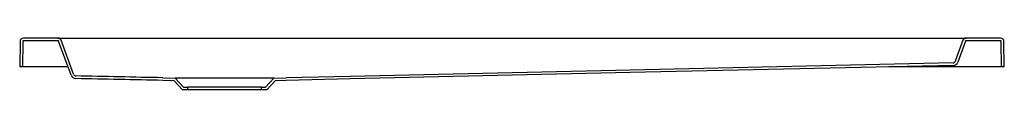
# Model space of a CAD drawing. Header units: millimetres. Extents: x 4167.32 to 4168.52, y 2655.71 to 2655.77.
import ezdxf

# ---------------------------------------------------------------- set-up
doc = ezdxf.new("R2010")
doc.units = ezdxf.units.MM
doc.layers.add('SANINDUSA', color=3, linetype='Continuous')

msp = doc.modelspace()

# ---------------------------------------------------------------- linework, layer by layer
at = {"layer": 'SANINDUSA'}
for p, q in [((4167.3664, 2655.7687), (4167.3242, 2655.7687)), ((4167.3663, 2655.7655), (4167.3244, 2655.7655)), ((4167.3664, 2655.7687), (4167.38, 2655.7687)), ((4167.3852, 2655.7246), (4167.3702, 2655.766)), ((4167.38, 2655.7687), (4168.4584, 2655.7687)), ((4168.4584, 2655.7687), (4168.472, 2655.7687)), ((4168.4682, 2655.766), (4168.459, 2655.7406)), ((4168.5142, 2655.7687), (4168.472, 2655.7687)), ((4168.514, 2655.7655), (4168.4721, 2655.7655)), ((4167.3202, 2655.7647), (4167.3198, 2655.7337)), ((4167.3234, 2655.7645), (4167.323, 2655.7337)), ((4167.3823, 2655.7234), (4167.3672, 2655.7648)), ((4168.4712, 2655.7648), (4168.4619, 2655.7394)), ((4168.5154, 2655.7337), (4168.515, 2655.7645)), ((4168.5186, 2655.7337), (4168.5182, 2655.7647)), ((4167.323, 2655.7337), (4167.3198, 2655.7337)), ((4167.324, 2655.7337), (4167.323, 2655.7337)), ((4167.3785, 2655.7337), (4167.324, 2655.7337)), ((4168.5144, 2655.7337), (4168.378, 2655.7337)), ((4168.4562, 2655.7386), (4168.4562, 2655.7386)), ((4168.5154, 2655.7337), (4168.5144, 2655.7337)), ((4168.5186, 2655.7337), (4168.5154, 2655.7337)), ((4167.4942, 2655.7204), (4167.5092, 2655.7199)), ((4167.6292, 2655.7199), (4167.5092, 2655.7199)), ((4167.5092, 2655.7199), (4167.5192, 2655.7089)), ((4167.6192, 2655.7089), (4167.6292, 2655.7199)), ((4167.6292, 2655.7199), (4167.6442, 2655.7204)), ((4167.5077, 2655.7167), (4167.4941, 2655.7172)), ((4167.5178, 2655.7057), (4167.5077, 2655.7167)), ((4167.5242, 2655.7057), (4167.5178, 2655.7057)), ((4167.5192, 2655.7089), (4167.5242, 2655.7089)), ((4167.5242, 2655.7089), (4167.5242, 2655.7057)), ((4167.6142, 2655.7089), (4167.5242, 2655.7089)), ((4167.6142, 2655.7057), (4167.5242, 2655.7057)), ((4167.6142, 2655.7057), (4167.6142, 2655.7089)), ((4167.6142, 2655.7089), (4167.6192, 2655.7089)), ((4167.6206, 2655.7057), (4167.6142, 2655.7057)), ((4167.6307, 2655.7167), (4167.6206, 2655.7057)), ((4167.6443, 2655.7172), (4167.6307, 2655.7167))]:
    msp.add_line(p, q, dxfattribs=at)
at = {"layer": 'SANINDUSA', "flags": 128}
for points in [[(4168.4562, 2655.7386), (4168.0632, 2655.7298), (4167.7223, 2655.7221), (4167.6442, 2655.7204)], [(4168.4564, 2655.7354), (4168.0629, 2655.7266), (4167.7221, 2655.7189), (4167.6443, 2655.7172)]]:
    msp.add_lwpolyline(points, dxfattribs=at)
at = {"layer": 'SANINDUSA'}
for centre, radius, start, end in [((4167.3242, 2655.7647), 0.004, 90, 179.2), ((4167.3244, 2655.7645), 0.001, 90, 179.2), ((4167.3663, 2655.7645), 0.001, 20, 90), ((4167.3664, 2655.7647), 0.004, 20, 90), ((4168.472, 2655.7647), 0.004, 90, 160), ((4168.4721, 2655.7645), 0.001, 90, 160), ((4168.514, 2655.7645), 0.001, 0.8, 90), ((4168.5142, 2655.7647), 0.004, 0.8, 90), ((4168.4562, 2655.7416), 0.003, 271.2865, 340), ((4168.4563, 2655.7414), 0.006, 271.2835, 340), ((4168.4563, 2655.7414), 0.006, 271.2865, 340), ((4167.3879, 2655.7254), 0.006, 200, 268.7985), ((4167.3881, 2655.7256), 0.003, 200, 268.7984)]:
    msp.add_arc(centre, radius, start, end, dxfattribs=at)
for points in [[(4167.4941, 2655.7172), (4167.4764, 2655.7175), (4167.4587, 2655.7179), (4167.4232, 2655.7187), (4167.4055, 2655.719), (4167.3878, 2655.7194)], [(4167.4942, 2655.7204), (4167.4765, 2655.7207), (4167.4588, 2655.7211), (4167.4234, 2655.7219), (4167.4057, 2655.7222), (4167.388, 2655.7226)]]:
    msp.add_open_spline(points, degree=3, knots=[0, 0, 0, 0, 0.5, 0.5, 1, 1, 1, 1], dxfattribs=at)

doc.saveas('drawing.dxf')
